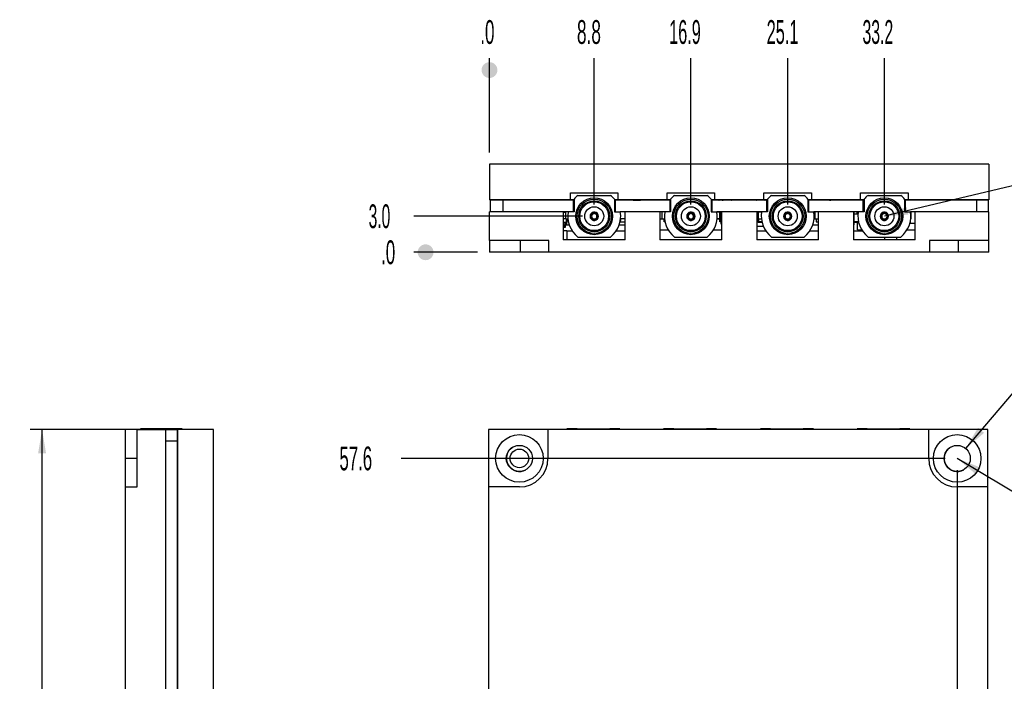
# Model space of a CAD drawing. Header units: millimetres. Extents: x 27 to 274, y 29 to 193.
# Tile 3 of 5: x 27 to 110, y 137 to 193. Entities that reach past the tile are written whole.
import ezdxf
from ezdxf.enums import TextEntityAlignment as Align

# ---------------------------------------------------------------- set-up
doc = ezdxf.new("R2010")
doc.units = ezdxf.units.MM
for name, color, linetype in [('Default', 7, 'Continuous'), ('DV3_0', 7, 'Continuous'), ('DV4_0', 7, 'Continuous'), ('DV5_0', 7, 'Continuous')]:
    doc.layers.add(name, color=color, linetype=linetype)
doc.styles.add('GDT', font='txt')
doc.styles.add('SEACAD_Arial_Narrow', font='txt')

# ---------------------------------------------------------------- blocks, each defined once
blk = doc.blocks.new('SEANNOT_GROUP')
at = {"layer": 'Default', "linetype": 'Continuous'}
blk.add_hatch(color=7, dxfattribs=at).paths.add_polyline_path([(108.113, 155.475), (106.225, 156.215), (107.771, 154.903)])
at = {"layer": 'Default', "color": 7, "linetype": 'Continuous'}
blk.add_lwpolyline([(133.041, 140.193), (106.225, 156.215)], dxfattribs=at)
at = {"layer": 'Default', "color": 7, "linetype": 'Continuous', "style": 'SEACAD_Arial_Narrow', "width": 0.624384}
blk.add_text('Fori di fissaggio', height=2, dxfattribs=at).set_placement((133.741, 141.193), align=Align.TOP_LEFT)
blk = doc.blocks.new('SEANNOT_GROUP2')
at = {"layer": 'Default', "linetype": 'Continuous'}
blk.add_hatch(color=7, dxfattribs=at).paths.add_polyline_path([(101.966, 177.369), (100.097, 176.583), (102.12, 176.72)])
at = {"layer": 'Default', "color": 7, "linetype": 'Continuous'}
blk.add_lwpolyline([(133.616, 184.53), (100.097, 176.583)], dxfattribs=at)
at = {"layer": 'Default', "color": 7, "linetype": 'Continuous', "style": 'SEACAD_Arial_Narrow', "width": 0.57047}
blk.add_text('4 x SAMTEC: MMCX-J-P-H-ST-EM1', height=2, dxfattribs=at).set_placement((134.316, 185.53), align=Align.TOP_LEFT)
blk = doc.blocks.new('GDimGGroup2')
at = {"layer": 'Default', "linetype": 'Continuous'}
for points in [[(28.909, 156.654), (29.576, 156.654), (29.242, 158.654)], [(28.909, 100.654), (29.242, 98.654), (29.576, 100.654)]]:
    blk.add_hatch(color=7, dxfattribs=at).paths.add_polyline_path(points)
at = {"layer": 'Default', "color": 7, "linetype": 'Continuous'}
for p, q in [((42.654, 158.654), (28.242, 158.654)), ((29.242, 130.354), (29.242, 158.654)), ((29.242, 98.654), (29.242, 126.954)), ((42.654, 98.654), (28.242, 98.654))]:
    blk.add_line(p, q, dxfattribs=at)
at = {"layer": 'Default', "color": 7, "linetype": 'Continuous', "style": 'SEACAD_Arial_Narrow', "width": 0.619}
blk.add_text('60.0', height=2, dxfattribs=at).set_placement((27.265, 129.654), align=Align.TOP_LEFT)
blk = doc.blocks.new('GDimGGroup6')
at = {"layer": 'Default', "color": 7, "linetype": 'Continuous'}
blk.add_line((106.225, 155.215), (106.225, 92.063), dxfattribs=at)
at = {"layer": 'Default', "color": 7, "linetype": 'Continuous', "style": 'SEACAD_Arial_Narrow', "width": 0.596077}
blk.add_text('39.4', height=2, dxfattribs=at).set_placement((104.316, 90.863), align=Align.TOP_LEFT)
blk = doc.blocks.new('GDimGGroup10')
at = {"layer": 'Default', "color": 7, "linetype": 'Continuous'}
blk.add_line((105.225, 156.215), (59.46, 156.215), dxfattribs=at)
at = {"layer": 'Default', "color": 7, "linetype": 'Continuous', "style": 'SEACAD_Arial_Narrow', "width": 0.615891}
blk.add_text('57.6', height=2, dxfattribs=at).set_placement((54.26, 157.215), align=Align.TOP_LEFT)
blk = doc.blocks.new('GDimGGroup11')
at = {"layer": 'Default', "linetype": 'Continuous'}
blk.add_hatch(color=7, dxfattribs=at).paths.add_polyline_path([(107.979, 158.792), (106.937, 157.053), (108.487, 158.36)])
at = {"layer": 'Default', "color": 7, "linetype": 'Continuous'}
for p, q in [((106.937, 157.053), (114.811, 166.31)), ((114.811, 166.31), (117.811, 166.31))]:
    blk.add_line(p, q, dxfattribs=at)
at = {"layer": 'Default', "color": 7, "linetype": 'Continuous', "style": 'SEACAD_Arial_Narrow'}
for s, width, p in [('3x', 0.648968, (118.511, 167.31)), ('2.2', 0.636205, (125.383, 167.31))]:
    blk.add_text(s, height=2, dxfattribs=dict(at, width=width)).set_placement(p, align=Align.TOP_LEFT)
at = {"layer": 'Default', "color": 7, "linetype": 'Continuous', "style": 'GDT'}
blk.add_text('n', height=2, dxfattribs=at).set_placement((121.956, 167.31), align=Align.TOP_LEFT)
blk = doc.blocks.new('GDimGGroup12')
at = {"layer": 'Default', "linetype": 'Continuous'}
h = blk.add_hatch(color=7, dxfattribs=at)
edge = h.paths.add_edge_path()
edge.add_ellipse((66.878, 188.88), major_axis=(0.667, 0), ratio=1, start_angle=0, end_angle=360)
at = {"layer": 'Default', "color": 7, "linetype": 'Continuous'}
blk.add_line((66.878, 181.953), (66.878, 189.88), dxfattribs=at)
at = {"layer": 'Default', "color": 7, "linetype": 'Continuous', "style": 'SEACAD_Arial_Narrow', "width": 0.622696}
blk.add_text('.0', height=2, dxfattribs=at).set_placement((66.106, 193.08), align=Align.TOP_LEFT)
blk = doc.blocks.new('GDimGGroup13')
at = {"layer": 'Default', "color": 7, "linetype": 'Continuous'}
blk.add_line((75.691, 177.583), (75.691, 189.88), dxfattribs=at)
at = {"layer": 'Default', "color": 7, "linetype": 'Continuous', "style": 'SEACAD_Arial_Narrow', "width": 0.633818}
blk.add_text('8.8', height=2, dxfattribs=at).set_placement((74.237, 193.08), align=Align.TOP_LEFT)
blk = doc.blocks.new('GDimGGroup14')
at = {"layer": 'Default', "color": 7, "linetype": 'Continuous'}
blk.add_line((83.819, 177.583), (83.819, 189.88), dxfattribs=at)
at = {"layer": 'Default', "color": 7, "linetype": 'Continuous', "style": 'SEACAD_Arial_Narrow', "width": 0.59465}
blk.add_text('16.9', height=2, dxfattribs=at).set_placement((82.001, 193.08), align=Align.TOP_LEFT)
blk = doc.blocks.new('GDimGGroup15')
at = {"layer": 'Default', "color": 7, "linetype": 'Continuous'}
blk.add_line((91.969, 177.583), (91.969, 189.88), dxfattribs=at)
at = {"layer": 'Default', "color": 7, "linetype": 'Continuous', "style": 'SEACAD_Arial_Narrow', "width": 0.599586}
blk.add_text('25.1', height=2, dxfattribs=at).set_placement((90.196, 193.08), align=Align.TOP_LEFT)
blk = doc.blocks.new('GDimGGroup16')
at = {"layer": 'Default', "color": 7, "linetype": 'Continuous'}
blk.add_line((100.097, 177.583), (100.097, 189.88), dxfattribs=at)
at = {"layer": 'Default', "color": 7, "linetype": 'Continuous', "style": 'SEACAD_Arial_Narrow', "width": 0.580125}
blk.add_text('33.2', height=2, dxfattribs=at).set_placement((98.256, 193.08), align=Align.TOP_LEFT)
blk = doc.blocks.new('GDimGGroup17')
at = {"layer": 'Default', "linetype": 'Continuous'}
h = blk.add_hatch(color=7, dxfattribs=at)
edge = h.paths.add_edge_path()
edge.add_ellipse((61.505, 173.553), major_axis=(0.667, 0), ratio=1, start_angle=0, end_angle=360)
at = {"layer": 'Default', "color": 7, "linetype": 'Continuous'}
blk.add_line((65.878, 173.553), (60.505, 173.553), dxfattribs=at)
at = {"layer": 'Default', "color": 7, "linetype": 'Continuous', "style": 'SEACAD_Arial_Narrow', "width": 0.622696}
blk.add_text('.0', height=2, dxfattribs=at).set_placement((57.759, 174.553), align=Align.TOP_LEFT)
blk = doc.blocks.new('GDimGGroup18')
at = {"layer": 'Default', "color": 7, "linetype": 'Continuous'}
blk.add_line((74.691, 176.583), (60.505, 176.583), dxfattribs=at)
at = {"layer": 'Default', "color": 7, "linetype": 'Continuous', "style": 'SEACAD_Arial_Narrow', "width": 0.570341}
blk.add_text('3.0', height=2, dxfattribs=at).set_placement((56.714, 177.583), align=Align.TOP_LEFT)

msp = doc.modelspace()

# ---------------------------------------------------------------- linework, layer by layer
at = {"layer": 'DV3_0', "color": 7, "linetype": 'Continuous'}
for p, q in [((71.795, 158.654), (66.81, 158.654)), ((66.81, 158.654), (66.81, 153.815)), ((103.825, 158.654), (71.795, 158.654)), ((71.795, 158.654), (71.795, 156.215)), ((74.249, 158.697), (73.398, 158.697)), ((73.398, 158.697), (73.398, 158.654)), ((74.249, 158.697), (76.997, 158.697)), ((74.249, 158.654), (74.249, 158.697)), ((77.848, 158.697), (76.997, 158.697)), ((76.997, 158.697), (76.997, 158.654)), ((77.848, 158.654), (77.848, 158.697)), ((82.377, 158.697), (81.526, 158.697)), ((81.526, 158.697), (81.526, 158.654)), ((82.377, 158.697), (85.125, 158.697)), ((82.377, 158.654), (82.377, 158.697)), ((85.976, 158.697), (85.125, 158.697)), ((85.125, 158.697), (85.125, 158.654)), ((85.976, 158.654), (85.976, 158.697)), ((90.527, 158.697), (89.676, 158.697)), ((89.676, 158.697), (89.676, 158.654)), ((90.527, 158.697), (93.275, 158.697)), ((90.527, 158.654), (90.527, 158.697)), ((94.126, 158.697), (93.275, 158.697)), ((93.275, 158.697), (93.275, 158.654)), ((94.126, 158.654), (94.126, 158.697)), ((98.655, 158.697), (97.804, 158.697)), ((97.804, 158.697), (97.804, 158.654)), ((98.655, 158.697), (101.403, 158.697)), ((98.655, 158.654), (98.655, 158.697)), ((102.254, 158.697), (101.403, 158.697)), ((101.403, 158.697), (101.403, 158.654)), ((102.254, 158.654), (102.254, 158.697)), ((108.81, 158.654), (103.825, 158.654)), ((103.825, 156.215), (103.825, 158.654)), ((108.81, 153.815), (108.81, 158.654)), ((66.81, 153.815), (66.81, 131.183)), ((69.395, 153.815), (66.81, 153.815)), ((108.81, 153.815), (106.225, 153.815)), ((108.81, 131.183), (108.81, 153.815))]:
    msp.add_line(p, q, dxfattribs=at)
for centre, radius in [((69.395, 156.215), 2), ((106.225, 156.215), 2), ((69.395, 156.215), 1.1), ((69.395, 156.215), 0.783), ((106.225, 156.215), 1.1)]:
    msp.add_circle(centre, radius, dxfattribs=at)
for centre, radius, start, end in [((69.4, 156.218), 1.1, 120.62778, 299.63682), ((106.23, 156.218), 1.1, 120.1314, 300.10143), ((69.395, 156.215), 2.4, 270, 0), ((106.225, 156.215), 2.4, 180, 270)]:
    msp.add_arc(centre, radius, start, end, dxfattribs=at)
at = {"layer": 'DV4_0', "color": 7, "linetype": 'Continuous'}
for p, q in [((37.254, 158.654), (36.254, 158.654)), ((36.254, 156.215), (36.254, 158.654)), ((37.254, 158.654), (39.654, 158.654)), ((37.254, 153.815), (37.254, 158.654)), ((39.654, 158.697), (37.534, 158.697)), ((37.534, 158.697), (37.534, 158.654)), ((40.719, 158.697), (39.654, 158.697)), ((39.654, 158.697), (39.654, 158.654)), ((39.654, 98.654), (39.654, 158.654)), ((40.644, 158.631), (39.654, 158.631)), ((40.644, 157.655), (40.644, 158.631)), ((43.654, 158.654), (40.654, 158.654)), ((40.654, 98.654), (40.654, 158.654)), ((40.719, 158.654), (40.719, 158.697)), ((41.034, 158.697), (40.719, 158.697)), ((41.034, 158.654), (41.034, 158.697)), ((43.654, 98.654), (43.654, 158.654)), ((40.644, 157.655), (39.654, 157.655)), ((40.644, 99.679), (40.644, 157.655)), ((36.254, 153.815), (36.254, 156.215)), ((37.254, 156.215), (36.254, 156.215)), ((40.644, 154.247), (40.654, 154.247)), ((36.254, 153.815), (37.254, 153.815)), ((36.254, 131.183), (36.254, 153.815)), ((40.654, 150.862), (40.644, 150.862)), ((40.654, 150.862), (40.644, 150.862)), ((40.644, 150.172), (40.654, 150.172)), ((40.654, 149.677), (40.644, 149.677)), ((40.654, 149.427), (40.644, 149.427)), ((40.654, 149.407), (40.644, 149.407)), ((40.644, 149.407), (40.654, 149.407)), ((40.654, 148.927), (40.644, 148.927)), ((40.654, 148.877), (40.644, 148.877)), ((40.654, 148.707), (40.644, 148.707)), ((40.654, 148.457), (40.644, 148.457)), ((40.654, 147.977), (40.644, 147.977)), ((40.654, 147.907), (40.644, 147.907)), ((40.654, 147.667), (40.644, 147.667)), ((40.644, 147.667), (40.654, 147.667)), ((40.654, 147.547), (40.644, 147.547)), ((40.644, 147.417), (40.654, 147.417)), ((40.654, 147.167), (40.644, 147.167)), ((40.654, 147.167), (40.644, 147.167)), ((40.654, 146.567), (40.644, 146.567)), ((40.644, 146.317), (40.654, 146.317)), ((40.654, 146.317), (40.644, 146.317)), ((40.644, 146.187), (40.654, 146.187)), ((40.654, 146.067), (40.644, 146.067)), ((40.644, 145.472), (40.654, 145.472))]:
    msp.add_line(p, q, dxfattribs=at)
at = {"layer": 'DV5_0', "color": 7, "linetype": 'Continuous'}
for p, q in [((108.878, 180.953), (66.878, 180.953)), ((66.878, 180.953), (66.878, 177.953)), ((108.878, 180.953), (108.878, 177.953)), ((73.686, 177.953), (73.686, 178.553)), ((73.686, 178.553), (77.686, 178.553)), ((74.317, 178.333), (77.065, 178.333)), ((77.686, 178.553), (77.686, 177.953)), ((81.814, 177.953), (81.814, 178.553)), ((81.814, 178.553), (85.814, 178.553)), ((82.445, 178.333), (85.193, 178.333)), ((85.814, 178.553), (85.814, 177.953)), ((89.964, 177.953), (89.964, 178.553)), ((89.964, 178.553), (93.964, 178.553)), ((90.595, 178.333), (93.343, 178.333)), ((93.964, 178.553), (93.964, 177.953)), ((98.092, 177.953), (98.092, 178.553)), ((98.092, 178.553), (102.092, 178.553)), ((98.723, 178.333), (101.471, 178.333)), ((102.092, 178.553), (102.092, 177.953)), ((73.686, 177.953), (66.878, 177.953)), ((67.99, 177.943), (66.928, 177.943)), ((66.928, 177.943), (66.928, 176.953)), ((73.916, 177.943), (67.99, 177.943)), ((67.99, 177.943), (67.99, 176.953)), ((70.766, 177.943), (70.766, 177.953)), ((70.766, 177.953), (70.766, 177.943)), ((71.016, 177.943), (71.016, 177.953)), ((71.016, 177.953), (71.016, 177.943)), ((71.166, 177.953), (71.166, 177.943)), ((71.166, 177.943), (71.166, 177.953)), ((71.416, 177.943), (71.416, 177.953)), ((71.736, 177.943), (71.736, 177.953)), ((71.736, 177.953), (71.736, 177.943)), ((71.831, 177.943), (71.831, 177.953)), ((72.521, 177.953), (72.521, 177.943)), ((72.866, 177.943), (72.866, 177.953)), ((72.866, 177.953), (72.866, 177.943)), ((73.116, 177.953), (73.116, 177.943)), ((73.197, 177.943), (73.197, 177.953)), ((73.306, 177.943), (73.306, 177.953)), ((73.379, 177.953), (73.379, 177.945)), ((73.379, 177.953), (73.379, 177.945)), ((73.946, 177.945), (73.379, 177.945)), ((73.426, 177.943), (73.426, 177.945)), ((73.516, 177.945), (73.516, 177.943)), ((73.631, 177.943), (73.631, 177.945)), ((73.991, 177.953), (73.686, 177.953)), ((73.836, 177.943), (73.836, 177.945)), ((73.836, 177.945), (73.836, 177.943)), ((73.991, 177.943), (73.916, 177.943)), ((73.916, 177.943), (73.916, 176.953)), ((73.991, 178.018), (73.991, 176.953)), ((77.391, 178.018), (77.391, 176.953)), ((77.686, 177.953), (77.391, 177.953)), ((77.466, 177.943), (77.391, 177.943)), ((82.041, 177.943), (77.466, 177.943)), ((77.466, 177.943), (77.466, 176.953)), ((81.814, 177.953), (77.686, 177.953)), ((79.01, 177.945), (79.578, 177.945)), ((79.578, 177.953), (79.578, 177.945)), ((80.676, 177.953), (80.676, 177.943)), ((80.676, 177.953), (80.676, 177.943)), ((80.721, 177.943), (80.721, 177.953)), ((80.727, 177.943), (80.727, 177.953)), ((81.417, 177.953), (81.417, 177.943)), ((81.431, 177.943), (81.431, 177.953)), ((82.119, 177.953), (81.814, 177.953)), ((82.044, 177.943), (82.041, 177.943)), ((82.041, 177.943), (82.041, 176.953)), ((82.121, 177.943), (82.044, 177.943)), ((82.044, 177.943), (82.044, 176.953)), ((82.119, 178.018), (82.119, 176.953)), ((85.519, 178.018), (85.519, 176.953)), ((85.814, 177.953), (85.519, 177.953)), ((85.594, 177.943), (85.519, 177.943)), ((90.169, 177.943), (85.594, 177.943)), ((85.594, 177.943), (85.594, 176.953)), ((89.964, 177.953), (85.814, 177.953)), ((86.021, 177.953), (86.021, 177.943)), ((86.186, 177.953), (86.186, 177.943)), ((86.186, 177.943), (86.186, 177.953)), ((86.186, 177.948), (86.196, 177.948)), ((86.196, 177.953), (86.196, 177.948)), ((86.196, 177.948), (86.196, 177.943)), ((86.196, 177.948), (86.201, 177.948)), ((86.201, 177.953), (86.201, 177.948)), ((86.321, 177.953), (86.321, 177.943)), ((86.451, 177.948), (86.451, 177.953)), ((86.451, 177.948), (86.451, 177.953)), ((86.451, 177.948), (86.456, 177.948)), ((86.456, 177.948), (86.456, 177.953)), ((86.456, 177.948), (86.456, 177.943)), ((86.456, 177.948), (86.536, 177.948)), ((86.536, 177.943), (86.536, 177.953)), ((86.536, 177.953), (86.536, 177.943)), ((86.786, 177.943), (86.786, 177.953)), ((86.831, 177.953), (86.831, 177.943)), ((86.831, 177.953), (86.831, 177.943)), ((86.963, 177.943), (86.963, 177.953)), ((86.963, 177.943), (86.963, 177.953)), ((87.266, 177.953), (87.266, 177.943)), ((87.266, 177.943), (87.266, 177.953)), ((87.316, 177.943), (87.316, 177.953)), ((87.316, 177.953), (87.316, 177.943)), ((87.416, 177.943), (87.416, 177.953)), ((87.416, 177.953), (87.416, 177.943)), ((87.666, 177.953), (87.666, 177.943)), ((87.866, 177.943), (87.866, 177.953)), ((87.866, 177.953), (87.866, 177.943)), ((88.116, 177.953), (88.116, 177.943)), ((88.133, 177.943), (88.133, 177.953)), ((88.133, 177.953), (88.133, 177.943)), ((88.286, 177.943), (88.286, 177.953)), ((88.286, 177.953), (88.286, 177.943)), ((88.386, 177.943), (88.386, 177.953)), ((88.386, 177.953), (88.386, 177.943)), ((88.636, 177.953), (88.636, 177.943)), ((88.836, 177.943), (88.836, 177.953)), ((88.836, 177.953), (88.836, 177.943)), ((89.086, 177.953), (89.086, 177.943)), ((89.186, 177.943), (89.186, 177.953)), ((89.206, 177.943), (89.206, 177.953)), ((89.605, 177.953), (89.605, 177.943)), ((90.269, 177.953), (89.964, 177.953)), ((90.172, 177.943), (90.169, 177.943)), ((90.169, 177.943), (90.169, 176.953)), ((90.269, 177.943), (90.172, 177.943)), ((90.172, 177.943), (90.172, 176.953)), ((90.269, 178.018), (90.269, 176.953)), ((93.669, 178.018), (93.669, 176.953)), ((93.964, 177.953), (93.669, 177.953)), ((93.722, 177.943), (93.669, 177.943)), ((98.3, 177.943), (93.722, 177.943)), ((93.722, 177.943), (93.722, 176.953)), ((93.736, 177.953), (93.736, 177.943)), ((93.736, 177.953), (93.736, 177.943)), ((98.092, 177.953), (93.964, 177.953)), ((94.016, 177.953), (94.016, 177.943)), ((94.436, 177.943), (94.436, 177.953)), ((94.436, 177.953), (94.436, 177.943)), ((94.686, 177.943), (94.686, 177.953)), ((94.776, 177.943), (94.776, 177.953)), ((94.776, 177.953), (94.776, 177.943)), ((94.901, 177.953), (94.901, 177.943)), ((94.901, 177.953), (94.901, 177.943)), ((94.901, 177.953), (94.901, 177.943)), ((94.901, 177.953), (94.901, 177.943)), ((94.901, 177.953), (94.901, 177.943)), ((94.901, 177.953), (94.901, 177.943)), ((94.901, 177.953), (94.901, 177.943)), ((94.901, 177.953), (94.901, 177.943)), ((94.901, 177.953), (94.901, 177.943)), ((94.901, 177.953), (94.901, 177.943)), ((94.976, 177.943), (94.976, 177.953)), ((94.976, 177.953), (94.976, 177.943)), ((95.476, 177.953), (95.476, 177.943)), ((95.476, 177.948), (95.596, 177.948)), ((95.596, 177.953), (95.596, 177.948)), ((95.596, 177.948), (95.596, 177.943)), ((95.596, 177.948), (95.601, 177.948)), ((95.601, 177.953), (95.601, 177.948)), ((95.651, 177.953), (95.651, 177.943)), ((95.651, 177.943), (95.651, 177.953)), ((96.111, 177.953), (96.111, 177.943)), ((96.111, 177.953), (96.111, 177.943)), ((96.276, 177.943), (96.276, 177.953)), ((96.276, 177.953), (96.276, 177.943)), ((96.776, 177.953), (96.776, 177.943)), ((96.841, 177.953), (96.841, 177.943)), ((97.301, 177.953), (97.301, 177.943)), ((97.551, 177.953), (97.551, 177.943)), ((97.701, 177.943), (97.701, 177.953)), ((98.051, 177.953), (98.051, 177.943)), ((98.397, 177.953), (98.092, 177.953)), ((98.397, 177.943), (98.3, 177.943)), ((98.3, 177.943), (98.3, 176.953)), ((98.331, 177.953), (98.331, 177.943)), ((98.331, 177.953), (98.331, 177.943)), ((98.397, 178.018), (98.397, 176.953)), ((101.797, 178.018), (101.797, 176.953)), ((102.092, 177.953), (101.797, 177.953)), ((101.85, 177.943), (101.797, 177.943)), ((107.862, 177.943), (101.85, 177.943)), ((101.85, 177.943), (101.85, 176.953)), ((101.869, 177.943), (101.869, 177.953)), ((108.878, 177.953), (102.092, 177.953)), ((102.376, 177.943), (102.376, 177.953)), ((102.376, 177.953), (102.376, 177.943)), ((102.666, 177.953), (102.666, 177.943)), ((102.773, 177.953), (102.773, 177.943)), ((104.615, 177.943), (104.615, 177.953)), ((104.683, 177.943), (104.683, 177.953)), ((105.373, 177.953), (105.373, 177.943)), ((108.838, 177.943), (107.862, 177.943)), ((107.862, 177.943), (107.862, 176.953)), ((108.838, 177.943), (108.838, 176.953)), ((73.086, 176.953), (66.878, 176.953)), ((66.878, 174.553), (66.878, 176.953)), ((73.497, 176.953), (73.086, 176.953)), ((73.086, 176.953), (73.086, 174.613)), ((73.316, 176.903), (73.086, 176.903)), ((73.316, 176.353), (73.316, 176.953)), ((73.991, 176.953), (73.497, 176.953)), ((75.631, 176.928), (75.631, 176.861)), ((75.631, 176.851), (75.631, 176.861)), ((75.631, 176.8), (75.631, 176.851)), ((75.751, 176.861), (75.751, 176.928)), ((75.751, 176.851), (75.751, 176.861)), ((75.751, 176.8), (75.751, 176.851)), ((77.391, 176.953), (77.885, 176.953)), ((78.286, 176.953), (77.885, 176.953)), ((78.252, 176.943), (77.887, 176.943)), ((78.252, 176.953), (78.252, 176.113)), ((81.214, 176.953), (78.286, 176.953)), ((78.286, 174.613), (78.286, 176.953)), ((81.625, 176.953), (81.214, 176.953)), ((81.214, 176.953), (81.214, 174.613)), ((81.416, 176.353), (81.416, 176.953)), ((82.119, 176.953), (81.625, 176.953)), ((83.759, 176.928), (83.759, 176.861)), ((83.759, 176.851), (83.759, 176.861)), ((83.759, 176.8), (83.759, 176.851)), ((83.879, 176.861), (83.879, 176.928)), ((83.879, 176.851), (83.879, 176.861)), ((83.879, 176.8), (83.879, 176.851)), ((85.519, 176.953), (86.013, 176.953)), ((86.414, 176.953), (86.013, 176.953)), ((86.015, 176.943), (86.268, 176.943)), ((86.268, 176.113), (86.268, 176.953)), ((86.351, 176.953), (86.351, 175.953)), ((89.364, 176.953), (86.414, 176.953)), ((86.414, 174.613), (86.414, 176.953)), ((89.775, 176.953), (89.364, 176.953)), ((89.364, 176.953), (89.364, 174.613)), ((89.521, 176.353), (89.521, 176.953)), ((89.521, 176.353), (89.521, 176.953)), ((89.521, 176.943), (89.766, 176.943)), ((89.709, 176.943), (89.709, 176.953)), ((89.766, 176.953), (89.766, 176.895)), ((90.269, 176.953), (89.775, 176.953)), ((91.909, 176.928), (91.909, 176.861)), ((91.909, 176.851), (91.909, 176.861)), ((91.909, 176.8), (91.909, 176.851)), ((92.029, 176.861), (92.029, 176.928)), ((92.029, 176.851), (92.029, 176.861)), ((92.029, 176.8), (92.029, 176.851)), ((93.669, 176.953), (94.163, 176.953)), ((94.564, 176.953), (94.163, 176.953)), ((94.236, 176.353), (94.236, 176.953)), ((94.236, 176.953), (94.236, 176.353)), ((97.492, 176.953), (94.564, 176.953)), ((94.564, 174.613), (94.564, 176.953)), ((97.903, 176.953), (97.492, 176.953)), ((97.492, 176.953), (97.492, 174.613)), ((97.538, 176.953), (97.538, 175.853)), ((97.538, 176.953), (97.538, 175.853)), ((97.559, 176.933), (97.538, 176.933)), ((97.559, 176.753), (97.559, 176.953)), ((97.809, 176.753), (97.559, 176.753)), ((97.809, 176.933), (97.809, 176.953)), ((97.809, 176.753), (97.809, 176.953)), ((97.9, 176.933), (97.809, 176.933)), ((97.809, 176.933), (97.809, 176.753)), ((97.834, 176.933), (97.834, 176.953)), ((98.397, 176.953), (97.903, 176.953)), ((100.037, 176.928), (100.037, 176.861)), ((100.037, 176.851), (100.037, 176.861)), ((100.037, 176.8), (100.037, 176.851)), ((100.157, 176.861), (100.157, 176.928)), ((100.157, 176.851), (100.157, 176.861)), ((100.157, 176.8), (100.157, 176.851)), ((101.797, 176.953), (102.291, 176.953)), ((102.692, 176.953), (102.291, 176.953)), ((102.336, 176.353), (102.336, 176.953)), ((102.336, 176.953), (102.336, 176.353)), ((108.878, 176.953), (102.692, 176.953)), ((102.692, 174.613), (102.692, 176.953)), ((108.878, 174.553), (108.878, 176.953)), ((73.316, 176.353), (73.086, 176.353)), ((73.371, 176.063), (73.086, 176.063)), ((73.086, 176.053), (73.241, 176.053)), ((73.086, 175.853), (73.241, 175.853)), ((73.086, 175.713), (73.111, 175.713)), ((73.086, 175.653), (73.101, 175.653)), ((73.101, 175.653), (73.101, 175.713)), ((73.101, 175.653), (73.186, 175.653)), ((73.111, 175.713), (73.111, 175.853)), ((73.111, 175.713), (73.211, 175.713)), ((73.186, 175.653), (73.186, 175.713)), ((73.186, 175.653), (73.231, 175.653)), ((73.211, 175.713), (73.211, 175.853)), ((73.211, 175.713), (73.251, 175.713)), ((73.231, 175.653), (73.231, 175.713)), ((73.231, 175.653), (73.261, 175.653)), ((73.241, 175.853), (73.241, 176.053)), ((73.241, 176.053), (73.251, 176.053)), ((73.241, 175.853), (73.251, 175.853)), ((73.251, 175.853), (73.251, 176.053)), ((73.251, 176.053), (73.271, 176.053)), ((73.251, 175.853), (73.271, 175.853)), ((73.251, 175.713), (73.251, 175.853)), ((73.251, 175.713), (73.281, 175.713)), ((73.261, 175.653), (73.261, 175.713)), ((73.261, 175.653), (73.261, 175.713)), ((73.271, 175.853), (73.271, 176.053)), ((73.271, 176.053), (73.291, 176.053)), ((73.271, 175.853), (73.291, 175.853)), ((73.281, 175.713), (73.281, 175.853)), ((73.281, 175.713), (73.281, 175.853)), ((73.291, 175.853), (73.291, 176.053)), ((73.291, 176.053), (73.341, 176.053)), ((73.291, 175.853), (73.341, 175.853)), ((73.316, 176.353), (73.478, 176.353)), ((73.341, 175.853), (73.341, 176.053)), ((73.341, 176.053), (73.391, 176.053)), ((73.341, 175.853), (73.391, 175.853)), ((73.371, 176.063), (73.371, 176.353)), ((73.371, 176.063), (73.371, 176.353)), ((73.381, 176.353), (73.381, 176.053)), ((73.381, 176.353), (73.381, 176.053)), ((73.391, 175.853), (73.391, 176.053)), ((73.391, 175.853), (73.391, 176.053)), ((73.391, 175.853), (73.589, 175.853)), ((75.631, 176.366), (75.631, 176.315)), ((75.631, 176.315), (75.631, 176.304)), ((75.631, 176.304), (75.631, 176.238)), ((75.751, 176.366), (75.751, 176.315)), ((75.751, 176.315), (75.751, 176.304)), ((75.751, 176.238), (75.751, 176.304)), ((77.793, 175.853), (78.286, 175.853)), ((77.866, 176.113), (78.252, 176.113)), ((77.926, 176.353), (77.878, 176.172)), ((77.926, 176.353), (77.878, 176.172)), ((77.904, 176.353), (77.926, 176.353)), ((77.91, 176.415), (77.926, 176.353)), ((77.91, 176.415), (77.926, 176.353)), ((77.913, 176.403), (78.252, 176.403)), ((78.252, 176.113), (78.286, 176.113)), ((81.214, 176.353), (81.416, 176.353)), ((81.416, 176.353), (81.606, 176.353)), ((81.569, 176.113), (81.569, 176.353)), ((81.644, 176.113), (81.569, 176.113)), ((83.759, 176.366), (83.759, 176.315)), ((83.759, 176.315), (83.759, 176.304)), ((83.759, 176.304), (83.759, 176.238)), ((83.879, 176.366), (83.879, 176.315)), ((83.879, 176.315), (83.879, 176.304)), ((83.879, 176.238), (83.879, 176.304)), ((86.032, 176.353), (86.268, 176.353)), ((86.268, 176.363), (86.033, 176.363)), ((86.351, 176.113), (86.268, 176.113)), ((86.351, 175.953), (86.414, 175.953)), ((89.364, 176.353), (89.521, 176.353)), ((89.364, 175.753), (89.905, 175.753)), ((89.434, 176.133), (89.434, 176.353)), ((89.514, 176.133), (89.434, 176.133)), ((89.434, 176.133), (89.514, 176.053)), ((89.514, 176.353), (89.514, 176.133)), ((89.514, 176.133), (89.514, 176.053)), ((89.514, 176.133), (89.79, 176.133)), ((89.808, 176.053), (89.514, 176.053)), ((89.521, 176.363), (89.755, 176.363)), ((91.909, 176.366), (91.909, 176.315)), ((91.909, 176.315), (91.909, 176.304)), ((91.909, 176.304), (91.909, 176.238)), ((92.029, 176.366), (92.029, 176.315)), ((92.029, 176.315), (92.029, 176.304)), ((92.029, 176.238), (92.029, 176.304)), ((94.071, 175.853), (94.564, 175.853)), ((94.236, 176.353), (94.182, 176.353)), ((94.236, 176.353), (94.564, 176.353)), ((94.372, 176.353), (94.372, 176.113)), ((94.372, 176.113), (94.564, 176.113)), ((97.492, 175.853), (97.538, 175.853)), ((97.538, 176.133), (97.918, 176.133)), ((97.936, 176.053), (97.538, 176.053)), ((97.538, 175.853), (97.538, 175.853)), ((97.834, 175.453), (97.834, 176.053)), ((100.037, 176.366), (100.037, 176.315)), ((100.037, 176.315), (100.037, 176.304)), ((100.037, 176.304), (100.037, 176.238)), ((100.157, 176.366), (100.157, 176.315)), ((100.157, 176.315), (100.157, 176.304)), ((100.157, 176.238), (100.157, 176.304)), ((102.248, 176.012), (102.271, 176.012)), ((102.271, 176.012), (102.248, 176.012)), ((102.271, 176.11), (102.271, 176.011)), ((102.271, 176.011), (102.692, 176.011)), ((102.336, 176.353), (102.31, 176.353)), ((73.39, 175.353), (73.086, 175.353)), ((73.39, 175.353), (73.837, 175.353)), ((73.39, 175.353), (73.39, 174.613)), ((74.317, 174.833), (77.065, 174.833)), ((77.545, 175.353), (78.286, 175.353)), ((81.214, 175.453), (81.903, 175.453)), ((82.445, 174.833), (85.193, 174.833)), ((85.736, 175.453), (86.414, 175.453)), ((89.364, 175.353), (90.115, 175.353)), ((90.595, 174.833), (93.343, 174.833)), ((93.823, 175.353), (94.564, 175.353)), ((97.492, 175.353), (98.243, 175.353)), ((97.834, 175.453), (98.181, 175.453)), ((98.723, 174.833), (101.471, 174.833)), ((100.11, 174.833), (100.11, 174.613)), ((101.11, 174.833), (101.11, 174.613)), ((102.014, 175.453), (102.692, 175.453)), ((71.863, 174.553), (66.878, 174.553)), ((66.878, 174.553), (66.878, 173.553)), ((69.463, 174.553), (69.463, 173.553)), ((71.863, 173.553), (71.863, 174.553)), ((78.286, 174.613), (73.086, 174.613)), ((86.414, 174.613), (81.214, 174.613)), ((94.564, 174.613), (89.364, 174.613)), ((102.692, 174.613), (97.492, 174.613)), ((103.893, 174.553), (103.893, 173.553)), ((108.878, 174.553), (103.893, 174.553)), ((106.293, 174.553), (106.293, 173.553)), ((108.878, 173.553), (108.878, 174.553)), ((69.463, 173.553), (66.878, 173.553)), ((71.863, 173.553), (69.463, 173.553)), ((103.893, 173.553), (71.863, 173.553)), ((106.293, 173.553), (103.893, 173.553)), ((108.878, 173.553), (106.293, 173.553))]:
    msp.add_line(p, q, dxfattribs=at)
for centre, radius in [((75.691, 176.583), 1.549), ((83.819, 176.583), 1.549), ((91.969, 176.583), 1.549), ((100.097, 176.583), 1.549), ((75.691, 176.583), 1.445), ((75.691, 176.583), 1.3), ((75.691, 176.583), 1.21), ((75.691, 176.583), 0.8), ((83.819, 176.583), 1.445), ((83.819, 176.583), 1.3), ((83.819, 176.583), 1.21), ((83.819, 176.583), 0.8), ((91.969, 176.583), 1.445), ((91.969, 176.583), 1.3), ((91.969, 176.583), 1.21), ((91.969, 176.583), 0.8), ((100.097, 176.583), 1.445), ((100.097, 176.583), 1.3), ((100.097, 176.583), 1.21), ((100.097, 176.583), 0.8)]:
    msp.add_circle(centre, radius, dxfattribs=at)
for centre, radius, start, end in [((75.691, 176.583), 2.225, 128.13881, 139.8221), ((75.691, 176.583), 2.225, 40.1779, 51.86119), ((83.819, 176.583), 2.225, 128.13881, 139.8221), ((83.819, 176.583), 2.225, 40.1779, 51.86119), ((91.969, 176.583), 2.225, 128.13881, 139.8221), ((91.969, 176.583), 2.225, 40.1779, 51.86119), ((100.097, 176.583), 2.225, 128.13881, 139.8221), ((100.097, 176.583), 2.225, 40.1779, 51.86119), ((73.946, 178.295), 0.35, 270.00001, 277.38224), ((79.01, 178.295), 0.35, 257.86397, 270.00001), ((79.01, 178.295), 0.35, 257.86397, 270.00001), ((86.196, 177.948), 0.005, 270.00001, 0), ((86.456, 177.948), 0.005, 180.00001, 270.00001), ((86.456, 177.948), 0.005, 180.00001, 270.00001), ((87.199, 178.143), 0.2, 270.00001, 288.18089), ((89.37, 178.143), 0.2, 251.81928, 270.00001), ((89.37, 178.143), 0.2, 251.80527, 270.00001), ((90.08, 178.143), 0.2, 251.81927, 270.00001), ((90.08, 178.143), 0.2, 251.8052, 270.00001), ((95.596, 177.948), 0.005, 270.00001, 0), ((102.666, 177.953), 0.01, 270.00001, 0), ((75.691, 176.583), 2.225, 170.42769, 231.86119), ((75.691, 176.583), 0.35, 99.87089, 260.12911), ((75.691, 176.583), 0.285, 102.1532, 257.8468), ((75.691, 176.583), 0.225, 105.46601, 254.53399), ((75.691, 176.583), 0.35, 80.12911, 99.87089), ((75.691, 176.583), 0.225, 74.53399, 105.46601), ((75.691, 176.583), 0.35, 279.87089, 80.12911), ((75.691, 176.583), 0.285, 282.1532, 77.8468), ((75.691, 176.583), 0.225, 285.46601, 74.53399), ((75.691, 176.583), 2.225, 308.13881, 9.57231), ((83.819, 176.583), 2.225, 170.42769, 231.86119), ((83.819, 176.583), 0.35, 99.87089, 260.12911), ((83.819, 176.583), 0.285, 102.1532, 257.8468), ((83.819, 176.583), 0.225, 105.46601, 254.53399), ((83.819, 176.583), 0.35, 80.12911, 99.87089), ((83.819, 176.583), 0.225, 74.53399, 105.46601), ((83.819, 176.583), 0.35, 279.87089, 80.12911), ((83.819, 176.583), 0.285, 282.1532, 77.8468), ((83.819, 176.583), 0.225, 285.46601, 74.53399), ((83.819, 176.583), 2.225, 308.13881, 9.57231), ((91.969, 176.583), 2.225, 170.42769, 231.86119), ((91.969, 176.583), 0.35, 99.87089, 260.12911), ((91.969, 176.583), 0.285, 102.1532, 257.8468), ((91.969, 176.583), 0.225, 105.46601, 254.53399), ((91.969, 176.583), 0.35, 80.12911, 99.87089), ((91.969, 176.583), 0.225, 74.53399, 105.46601), ((91.969, 176.583), 0.35, 279.87089, 80.12911), ((91.969, 176.583), 0.285, 282.1532, 77.8468), ((91.969, 176.583), 0.225, 285.46601, 74.53399), ((91.969, 176.583), 2.225, 308.13881, 9.57231), ((100.097, 176.583), 2.225, 170.42769, 231.86119), ((100.097, 176.583), 0.35, 99.87089, 260.12911), ((100.097, 176.583), 0.285, 102.1532, 257.8468), ((100.097, 176.583), 0.225, 105.46601, 254.53399), ((100.097, 176.583), 0.35, 80.12911, 99.87089), ((100.097, 176.583), 0.225, 74.53399, 105.46601), ((100.097, 176.583), 0.35, 279.87089, 80.12911), ((100.097, 176.583), 0.285, 282.1532, 77.8468), ((100.097, 176.583), 0.225, 285.46601, 74.53399), ((100.097, 176.583), 2.225, 308.13881, 9.57231), ((75.691, 176.583), 0.225, 254.53399, 285.46601), ((75.691, 176.583), 0.35, 260.12911, 279.87089), ((83.819, 176.583), 0.225, 254.53399, 285.46601), ((83.819, 176.583), 0.35, 260.12911, 279.87089), ((91.969, 176.583), 0.225, 254.53399, 285.46601), ((91.969, 176.583), 0.35, 260.12911, 279.87089), ((100.097, 176.583), 0.225, 254.53399, 285.46601), ((100.097, 176.583), 0.35, 260.12911, 279.87089)]:
    msp.add_arc(centre, radius, start, end, dxfattribs=at)

# ---------------------------------------------------------------- block references
at = {"layer": 'Default'}
for name in ['GDimGGroup12', 'GDimGGroup13', 'GDimGGroup14', 'GDimGGroup15', 'GDimGGroup16', 'SEANNOT_GROUP2', 'GDimGGroup18', 'GDimGGroup17', 'GDimGGroup11', 'GDimGGroup2', 'GDimGGroup10', 'SEANNOT_GROUP', 'GDimGGroup6']:
    msp.add_blockref(name, (0, 0), dxfattribs=at)

doc.saveas('drawing.dxf')
